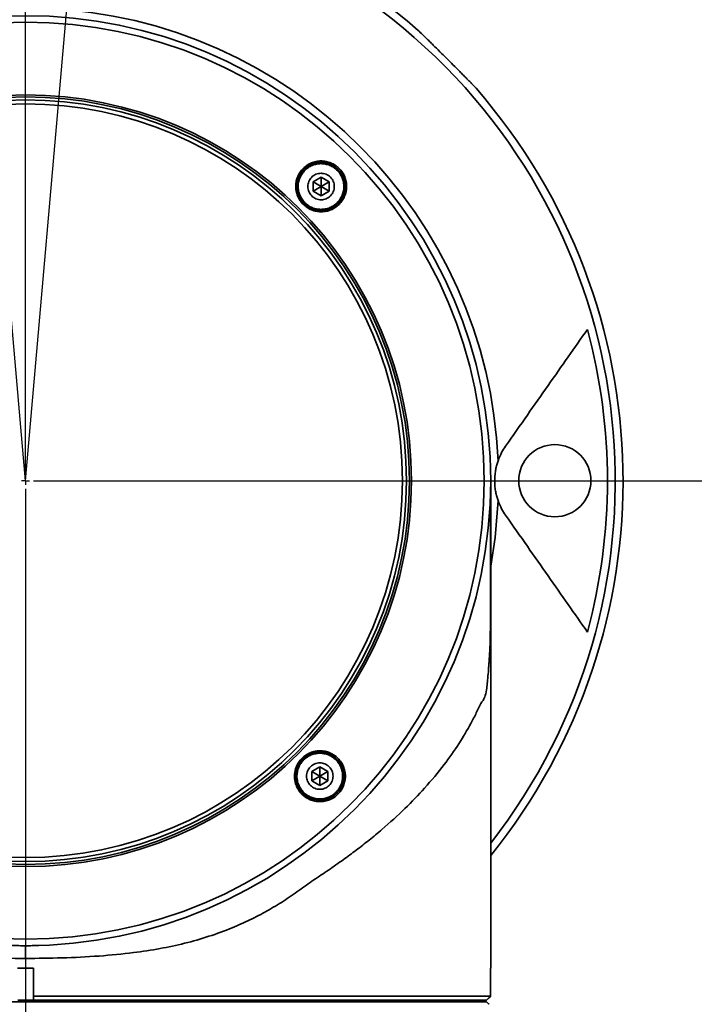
# Model space of a CAD drawing. Header units: millimetres. Extents: x 0 to 4200, y 0 to 2974.
# Tile 34 of 40: x 3076 to 3160, y 1757 to 1880. Entities that reach past the tile are written whole.
import ezdxf

# ---------------------------------------------------------------- set-up
doc = ezdxf.new("R2010")
doc.units = ezdxf.units.MM
doc.header["$LTSCALE"] = 10
doc.linetypes.add('CENTERX2', pattern=[20.32, 12.7, -2.54, 2.54, -2.54])
doc.layers.add('中心线层', color=6, linetype='CENTERX2', lineweight=25)
doc.layers.add('标注层', color=150, linetype='Continuous')
doc.styles.add('SLDTEXTSTYLE1', font='仿宋_GB2312')
doc.dimstyles.new('SLDDIMSTYLE0', dxfattribs={"dimtxt": 35, "dimasz": 40, "dimexe": 0, "dimexo": 0.0625, "dimgap": 8.75, "dimtad": 0, "dimtih": 1, "dimtoh": 1, "dimrnd": 1e-09, "dimzin": 12, "dimdsep": 46, "dimtxsty": 'SLDTEXTSTYLE1', "dimsah": 1, "dimcen": 0, "dimadec": 0, "dimazin": 3, "dimtfac": 1, "dimtdec": 3, "dimtofl": 0, "dimtmove": 0, "dimatfit": 3, "dimfxl": 1, "dimfrac": 2, "dimtolj": 1, "dimtzin": 12, "dimarcsym": 0})

# ---------------------------------------------------------------- blocks, each defined once
blk = doc.blocks.new('_D_3')
at = {"layer": '标注层'}
for p, q in [((3842.05, 2336.14), (3963.72, 2417.76)), ((3963.72, 2417.76), (4093.89, 2417.76))]:
    blk.add_line(p, q, dxfattribs=at)
blk.add_solid([(3842.05, 2336.14), (3878.05, 2354.27), (3872.48, 2362.58)], dxfattribs=at)
at = {"layer": '标注层', "char_height": 35, "attachment_point": 1, "style": 'SLDTEXTSTYLE1'}
for s, insert in [('%%c', (3973.72, 2462.88)), ('1844', (4012.42, 2462.88))]:
    blk.add_mtext(s, dxfattribs=dict(at, insert=insert))
blk = doc.blocks.new('SW_CENTERMARKSYMBOL_3')
at = {"layer": '中心线层', "color": 0}
for p, q in [((0, 1), (0, 922.5)), ((0, 0), (-0.5, 0)), ((0, 0), (0, 0.5)), ((0, 0), (0, -0.5)), ((0, 0), (0.5, 0)), ((1, 0), (922.5, 0)), ((0, -1), (0, -922.5))]:
    blk.add_line(p, q, dxfattribs=at)

msp = doc.modelspace()

# ---------------------------------------------------------------- linework, layer by layer
at = {"color": 7, "linetype": 'Continuous', "lineweight": 35}
for p, q in [((3113.227, 1860.339), (3112.227, 1859.762)), ((3112.227, 1859.762), (3112.227, 1858.607)), ((3113.227, 1859.185), (3112.227, 1859.762)), ((3114.227, 1859.762), (3113.227, 1860.339)), ((3113.227, 1860.339), (3113.227, 1859.185)), ((3114.227, 1859.762), (3113.227, 1859.185)), ((3114.227, 1858.607), (3114.227, 1859.762)), ((3112.227, 1858.607), (3113.227, 1859.185)), ((3112.227, 1858.607), (3113.227, 1858.03)), ((3113.227, 1858.03), (3113.227, 1859.185)), ((3114.227, 1858.607), (3113.227, 1859.185)), ((3113.227, 1858.03), (3114.227, 1858.607)), ((3134.381, 1761.691), (3134.381, 1822.491)), ((3113.074, 1786.8), (3112.074, 1786.223)), ((3112.074, 1786.223), (3112.074, 1785.068)), ((3113.074, 1785.646), (3112.074, 1786.223)), ((3114.074, 1786.223), (3113.074, 1786.8)), ((3113.074, 1786.8), (3113.074, 1785.646)), ((3114.074, 1786.223), (3113.074, 1785.646)), ((3114.074, 1785.068), (3114.074, 1786.223)), ((3112.074, 1785.068), (3113.074, 1785.646)), ((3112.074, 1785.068), (3113.074, 1784.491)), ((3114.074, 1785.068), (3113.074, 1785.646)), ((3113.074, 1784.491), (3113.074, 1785.646)), ((3113.074, 1784.491), (3114.074, 1785.068)), ((3077.386, 1761.691), (3077.386, 1758.194)), ((3134.372, 1758.194), (3134.372, 1761.691)), ((3133.873, 1757.488), (3018.889, 1757.488)), ((3077.338, 1757.694), (3133.873, 1757.694)), ((3077.338, 1757.694), (3077.338, 1757.691)), ((3077.386, 1758.194), (3134.372, 1758.194)), ((3077.386, 1758.194), (3077.386, 1758.003)), ((3131.381, 1757.487), (3131.381, 1757.691)), ((3133.873, 1757.691), (3133.873, 1757.694)), ((3133.873, 1757.488), (3133.873, 1757.491)), ((3134.181, 1758.003), (3134.372, 1758.194))]:
    msp.add_line(p, q, dxfattribs=at)
at = {"color": 8, "linetype": 'Continuous', "lineweight": 35, "flags": 128}
msp.add_lwpolyline([(3135.3, 1820.019), (3134.927, 1815.42), (3134.381, 1811.833)], dxfattribs=at)
at = {"color": 7, "linetype": 'Continuous', "lineweight": 35}
for centre, radius in [((3076.381, 1822.491), 58), ((3076.381, 1822.491), 57.196), ((3076.381, 1822.491), 48.125), ((3076.381, 1822.491), 47.872), ((3076.381, 1822.491), 47.5), ((3076.381, 1822.491), 47), ((3142.381, 1822.491), 4.5)]:
    msp.add_circle(centre, radius, dxfattribs=at)
for radius, start, end in [(74.5, 48.93423, 218.87441), (58.971, 2.40292, 87.59708), (74.384, 44.2297, 45.7703), (74.5, 321.12559, 41.06577), (72.559, 344.92183, 15.07817)]:
    msp.add_arc((3076.381, 1822.491), radius, start, end, dxfattribs=at)
at = {"color": 8, "linetype": 'Continuous', "lineweight": 35}
msp.add_arc((3076.381, 1822.491), 73.529, 322.07403, 217.92597, dxfattribs=at)
at = {"color": 7, "linetype": 'Continuous', "lineweight": 35}
for points, knots in [([(3128.266, 1875.791), (3127.975, 1876.074), (3127.692, 1876.353), (3127.277, 1876.764), (3127.139, 1876.901), (3126.871, 1877.167), (3126.742, 1877.297), (3126.49, 1877.546), (3126.369, 1877.667), (3126.133, 1877.9), (3126.018, 1878.012), (3125.691, 1878.327), (3125.496, 1878.509), (3125.322, 1878.661)], [0, 0, 0, 0, 0.25, 0.25, 0.375, 0.375, 0.5, 0.5, 0.625, 0.625, 0.75, 0.75, 1, 1, 1, 1]), ([(3132.551, 1871.432), (3132.399, 1871.607), (3132.217, 1871.801), (3131.904, 1872.125), (3131.792, 1872.24), (3131.559, 1872.477), (3131.438, 1872.599), (3131.188, 1872.85), (3131.059, 1872.98), (3130.794, 1873.246), (3130.657, 1873.384), (3130.243, 1873.801), (3129.964, 1874.086), (3129.68, 1874.376)], [0, 0, 0, 0, 0.25, 0.25, 0.375, 0.375, 0.5, 0.5, 0.625, 0.625, 0.75, 0.75, 1, 1, 1, 1]), ([(3115.491, 1861.44), (3115.342, 1861.59), (3115.178, 1861.724), (3114.828, 1861.957), (3114.644, 1862.055), (3114.257, 1862.215), (3114.055, 1862.275), (3113.648, 1862.355), (3113.441, 1862.375), (3113.022, 1862.373), (3112.817, 1862.352), (3112.413, 1862.27), (3112.213, 1862.209), (3111.832, 1862.05), (3111.652, 1861.953), (3111.31, 1861.725), (3111.149, 1861.592), (3110.859, 1861.303), (3110.729, 1861.145), (3110.499, 1860.803), (3110.4, 1860.62), (3110.163, 1860.054), (3110.077, 1859.64), (3110.073, 1859.021), (3110.092, 1858.812), (3110.17, 1858.403), (3110.229, 1858.204), (3110.386, 1857.818), (3110.485, 1857.63), (3110.715, 1857.281), (3110.847, 1857.119), (3111.145, 1856.819), (3111.309, 1856.684), (3111.658, 1856.451), (3111.842, 1856.352), (3112.229, 1856.193), (3112.431, 1856.132), (3112.838, 1856.052), (3113.044, 1856.032), (3113.462, 1856.033), (3113.667, 1856.054), (3114.07, 1856.134), (3114.27, 1856.195), (3114.651, 1856.353), (3114.832, 1856.449), (3115.173, 1856.677), (3115.335, 1856.809), (3115.625, 1857.097), (3115.756, 1857.255), (3115.987, 1857.596), (3116.086, 1857.779), (3116.325, 1858.346), (3116.412, 1858.761), (3116.417, 1859.38), (3116.399, 1859.59), (3116.321, 1860), (3116.262, 1860.199), (3116.027, 1860.779), (3115.79, 1861.14), (3115.491, 1861.44)], [0, 0, 0, 0, 0.03125, 0.03125, 0.0625, 0.0625, 0.09375, 0.09375, 0.125, 0.125, 0.15625, 0.15625, 0.1875, 0.1875, 0.21875, 0.21875, 0.25, 0.25, 0.28125, 0.28125, 0.3125, 0.3125, 0.375, 0.375, 0.40625, 0.40625, 0.4375, 0.4375, 0.46875, 0.46875, 0.5, 0.5, 0.53125, 0.53125, 0.5625, 0.5625, 0.59375, 0.59375, 0.625, 0.625, 0.65625, 0.65625, 0.6875, 0.6875, 0.71875, 0.71875, 0.75, 0.75, 0.78125, 0.78125, 0.8125, 0.8125, 0.875, 0.875, 0.90625, 0.90625, 0.9375, 0.9375, 1, 1, 1, 1]), ([(3111.101, 1857.068), (3110.959, 1857.21), (3110.833, 1857.366), (3110.613, 1857.698), (3110.521, 1857.873), (3110.373, 1858.238), (3110.316, 1858.431), (3110.243, 1858.817), (3110.225, 1859.012), (3110.23, 1859.604), (3110.311, 1859.991), (3110.538, 1860.531), (3110.631, 1860.701), (3110.847, 1861.022), (3110.973, 1861.174), (3111.248, 1861.448), (3111.398, 1861.571), (3111.721, 1861.787), (3111.895, 1861.88), (3112.254, 1862.029), (3112.439, 1862.086), (3112.825, 1862.164), (3113.021, 1862.184), (3113.412, 1862.185), (3113.609, 1862.167), (3113.999, 1862.09), (3114.187, 1862.034), (3114.552, 1861.883), (3114.729, 1861.789), (3115.059, 1861.568), (3115.213, 1861.442), (3115.495, 1861.158), (3115.622, 1861.001), (3115.84, 1860.671), (3115.932, 1860.496), (3116.082, 1860.127), (3116.137, 1859.937), (3116.211, 1859.551), (3116.228, 1859.352), (3116.224, 1858.958), (3116.203, 1858.764), (3116.124, 1858.381), (3116.064, 1858.192), (3115.912, 1857.834), (3115.82, 1857.664), (3115.6, 1857.34), (3115.475, 1857.19), (3115.201, 1856.918), (3115.049, 1856.794), (3114.724, 1856.578), (3114.553, 1856.487), (3114.195, 1856.339), (3114.006, 1856.281), (3113.623, 1856.205), (3113.429, 1856.185), (3113.037, 1856.184), (3112.838, 1856.203), (3112.454, 1856.279), (3112.265, 1856.336), (3111.898, 1856.488), (3111.722, 1856.582), (3111.395, 1856.8), (3111.242, 1856.926), (3111.101, 1857.068)], [0, 0, 0, 0, 0.03125, 0.03125, 0.0625, 0.0625, 0.09375, 0.09375, 0.125, 0.125, 0.1875, 0.1875, 0.21875, 0.21875, 0.25, 0.25, 0.28125, 0.28125, 0.3125, 0.3125, 0.34375, 0.34375, 0.375, 0.375, 0.40625, 0.40625, 0.4375, 0.4375, 0.46875, 0.46875, 0.5, 0.5, 0.53125, 0.53125, 0.5625, 0.5625, 0.59375, 0.59375, 0.625, 0.625, 0.65625, 0.65625, 0.6875, 0.6875, 0.71875, 0.71875, 0.75, 0.75, 0.78125, 0.78125, 0.8125, 0.8125, 0.84375, 0.84375, 0.875, 0.875, 0.90625, 0.90625, 0.9375, 0.9375, 0.96875, 0.96875, 1, 1, 1, 1]), ([(3116.077, 1859.185), (3116.077, 1858.808), (3116.001, 1858.434), (3115.787, 1857.92), (3115.699, 1857.754), (3115.491, 1857.443), (3115.373, 1857.3), (3115.11, 1857.037), (3114.963, 1856.917), (3114.653, 1856.711), (3114.49, 1856.623), (3114.144, 1856.48), (3113.964, 1856.425), (3113.6, 1856.353), (3113.414, 1856.335), (3113.038, 1856.335), (3112.853, 1856.353), (3112.489, 1856.425), (3112.308, 1856.48), (3111.963, 1856.623), (3111.8, 1856.71), (3111.49, 1856.917), (3111.343, 1857.037), (3111.081, 1857.3), (3110.963, 1857.443), (3110.754, 1857.755), (3110.666, 1857.92), (3110.523, 1858.263), (3110.468, 1858.443), (3110.395, 1858.81), (3110.377, 1858.996), (3110.377, 1859.561), (3110.452, 1859.935), (3110.666, 1860.449), (3110.754, 1860.615), (3110.963, 1860.926), (3111.08, 1861.069), (3111.344, 1861.332), (3111.49, 1861.452), (3111.8, 1861.659), (3111.963, 1861.746), (3112.309, 1861.889), (3112.489, 1861.944), (3112.853, 1862.016), (3113.039, 1862.035), (3113.415, 1862.035), (3113.6, 1862.016), (3113.964, 1861.944), (3114.145, 1861.889), (3114.49, 1861.746), (3114.653, 1861.659), (3114.963, 1861.452), (3115.11, 1861.332), (3115.372, 1861.069), (3115.49, 1860.926), (3115.699, 1860.614), (3115.787, 1860.449), (3115.93, 1860.106), (3115.985, 1859.927), (3116.058, 1859.559), (3116.077, 1859.373), (3116.077, 1859.185)], [0, 0, 0, 0, 0.0625, 0.0625, 0.09375, 0.09375, 0.125, 0.125, 0.15625, 0.15625, 0.1875, 0.1875, 0.21875, 0.21875, 0.25, 0.25, 0.28125, 0.28125, 0.3125, 0.3125, 0.34375, 0.34375, 0.375, 0.375, 0.40625, 0.40625, 0.4375, 0.4375, 0.46875, 0.46875, 0.5, 0.5, 0.5625, 0.5625, 0.59375, 0.59375, 0.625, 0.625, 0.65625, 0.65625, 0.6875, 0.6875, 0.71875, 0.71875, 0.75, 0.75, 0.78125, 0.78125, 0.8125, 0.8125, 0.84375, 0.84375, 0.875, 0.875, 0.90625, 0.90625, 0.9375, 0.9375, 0.96875, 0.96875, 1, 1, 1, 1]), ([(3114.877, 1859.185), (3114.877, 1859.076), (3114.866, 1858.968), (3114.824, 1858.758), (3114.792, 1858.653), (3114.709, 1858.453), (3114.659, 1858.358), (3114.539, 1858.179), (3114.469, 1858.094), (3114.241, 1857.866), (3114.057, 1857.743), (3113.66, 1857.578), (3113.443, 1857.535), (3113.12, 1857.535), (3113.011, 1857.545), (3112.799, 1857.587), (3112.696, 1857.618), (3112.497, 1857.701), (3112.4, 1857.753), (3112.221, 1857.872), (3112.138, 1857.94), (3111.907, 1858.171), (3111.785, 1858.353), (3111.62, 1858.752), (3111.577, 1858.967), (3111.577, 1859.294), (3111.587, 1859.401), (3111.629, 1859.612), (3111.661, 1859.716), (3111.744, 1859.916), (3111.794, 1860.011), (3111.914, 1860.19), (3111.984, 1860.275), (3112.212, 1860.504), (3112.396, 1860.627), (3112.793, 1860.791), (3113.01, 1860.834), (3113.333, 1860.835), (3113.442, 1860.824), (3113.654, 1860.782), (3113.757, 1860.751), (3113.956, 1860.668), (3114.053, 1860.617), (3114.232, 1860.497), (3114.315, 1860.429), (3114.546, 1860.198), (3114.668, 1860.017), (3114.834, 1859.617), (3114.877, 1859.403), (3114.877, 1859.185)], [0, 0, 0, 0, 0.03125, 0.03125, 0.0625, 0.0625, 0.09375, 0.09375, 0.125, 0.125, 0.1875, 0.1875, 0.25, 0.25, 0.28125, 0.28125, 0.3125, 0.3125, 0.34375, 0.34375, 0.375, 0.375, 0.4375, 0.4375, 0.5, 0.5, 0.53125, 0.53125, 0.5625, 0.5625, 0.59375, 0.59375, 0.625, 0.625, 0.6875, 0.6875, 0.75, 0.75, 0.78125, 0.78125, 0.8125, 0.8125, 0.84375, 0.84375, 0.875, 0.875, 0.9375, 0.9375, 1, 1, 1, 1]), ([(3146.442, 1841.366), (3144.855, 1839.101), (3143.23, 1836.779), (3140.696, 1833.16), (3139.835, 1831.931), (3138.072, 1829.413), (3137.169, 1828.124), (3136.237, 1826.793)], [0, 0, 0, 0, 0.5, 0.5, 0.75, 0.75, 1, 1, 1, 1]), ([(3136.237, 1826.793), (3136.07, 1826.554), (3135.906, 1826.292), (3135.592, 1825.696), (3135.44, 1825.365), (3135.3, 1824.964)], [0, 0, 0, 0, 0.5, 0.5, 1, 1, 1, 1]), ([(3135.3, 1820.019), (3135.243, 1820.182), (3135.191, 1820.35), (3135.095, 1820.704), (3135.051, 1820.891), (3134.975, 1821.288), (3134.943, 1821.499), (3134.907, 1821.852), (3134.898, 1821.976), (3134.884, 1822.229), (3134.881, 1822.362), (3134.881, 1822.756), (3134.896, 1823.015), (3134.943, 1823.484), (3134.976, 1823.701), (3135.052, 1824.098), (3135.096, 1824.282), (3135.191, 1824.634), (3135.244, 1824.801), (3135.3, 1824.964)], [0, 0, 0, 0, 0.125, 0.125, 0.25, 0.25, 0.375, 0.375, 0.4375, 0.4375, 0.5, 0.5, 0.625, 0.625, 0.75, 0.75, 0.875, 0.875, 1, 1, 1, 1]), ([(3134.367, 1808.529), (3134.367, 1809.663), (3134.367, 1811.939), (3134.366, 1814.933), (3134.366, 1817.557), (3134.366, 1819.643), (3134.365, 1820.688), (3134.365, 1821.125)], [0, 0, 0, 0, 0.2110343, 0.4235014, 0.6358609, 0.8480067, 1, 1, 1, 1]), ([(3135.3, 1820.019), (3135.44, 1819.617), (3135.592, 1819.286), (3135.906, 1818.691), (3136.07, 1818.429), (3136.237, 1818.189)], [0, 0, 0, 0, 0.5, 0.5, 1, 1, 1, 1]), ([(3136.237, 1818.189), (3137.169, 1816.859), (3138.072, 1815.57), (3139.835, 1813.051), (3140.696, 1811.822), (3143.23, 1808.203), (3144.855, 1805.881), (3146.442, 1803.616)], [0, 0, 0, 0, 0.25, 0.25, 0.5, 0.5, 1, 1, 1, 1]), ([(3076.381, 1762.902), (3075.247, 1762.91), (3072.986, 1762.925), (3069.567, 1763.047), (3066.233, 1763.258), (3062.551, 1763.634), (3058.657, 1764.257), (3054.536, 1765.267), (3051.406, 1766.366), (3049.118, 1767.361), (3047.572, 1768.114), (3046.066, 1768.93), (3044.603, 1769.809), (3043.181, 1770.736), (3041.833, 1771.738), (3040.487, 1772.662), (3039.026, 1773.636), (3037.524, 1774.668), (3036.019, 1775.749), (3034.629, 1776.796), (3033.282, 1777.862), (3031.676, 1779.2), (3029.868, 1780.815), (3028.004, 1782.642), (3026.18, 1784.613), (3024.548, 1786.575), (3023.064, 1788.584), (3021.842, 1790.452), (3020.922, 1792.081), (3020.25, 1793.363), (3019.776, 1794.442), (3019.378, 1794.94), (3019.08, 1795.513), (3018.875, 1796.454), (3018.739, 1797.736), (3018.639, 1799.147), (3018.539, 1800.403), (3018.472, 1801.766), (3018.428, 1803.227), (3018.406, 1804.818), (3018.397, 1806.502), (3018.394, 1807.76), (3018.395, 1808.444), (3018.396, 1808.556)], [0, 0, 0, 0, 0.0322806, 0.0643899, 0.09776, 0.1284018, 0.1719505, 0.2140509, 0.2563583, 0.274366, 0.2925777, 0.3110138, 0.3293809, 0.3478628, 0.3665596, 0.384625, 0.4027962, 0.4269012, 0.4484802, 0.4690926, 0.490397, 0.512394, 0.5484901, 0.5851765, 0.6183783, 0.6616512, 0.6975227, 0.7338888, 0.769992, 0.7927586, 0.8138697, 0.8345582, 0.8505666, 0.8666955, 0.8828243, 0.8991126, 0.9154129, 0.9316476, 0.947906, 0.9642623, 0.9804542, 0.9968013, 1, 1, 1, 1]), ([(3134.367, 1808.529), (3134.367, 1808.408), (3134.367, 1807.709), (3134.365, 1806.433), (3134.356, 1804.74), (3134.332, 1803.144), (3134.295, 1801.933), (3134.252, 1801.007), (3134.223, 1800.494), (3134.199, 1800.126), (3134.183, 1799.907), (3134.16, 1799.589), (3134.138, 1799.302), (3134.12, 1799.089), (3134.116, 1799.035), (3134.115, 1799.021), (3134.115, 1799.018), (3134.114, 1799.017), (3134.114, 1799.017), (3134.114, 1799.017), (3134.114, 1799.017), (3134.114, 1798.908), (3134.034, 1798.021), (3133.972, 1797.204), (3133.846, 1796.254), (3133.618, 1795.234), (3133.173, 1794.859), (3132.6, 1793.532), (3131.732, 1791.868), (3130.455, 1789.671), (3128.546, 1786.971), (3126.299, 1784.26), (3123.698, 1781.555), (3121.337, 1779.403), (3119.256, 1777.677), (3117.641, 1776.416), (3115.952, 1775.174), (3114.194, 1773.94), (3112.327, 1772.71), (3110.468, 1771.379), (3108.55, 1770.037), (3106.512, 1768.814), (3104.384, 1767.698), (3101.978, 1766.618), (3099.272, 1765.623), (3096.26, 1764.764), (3093.116, 1764.095), (3089.56, 1763.55), (3085.483, 1763.166), (3080.974, 1762.943), (3077.903, 1762.915), (3076.381, 1762.902)], [0, 0, 0, 0, 0.0034609, 0.0199131, 0.0363242, 0.0526697, 0.069137, 0.0769218, 0.0855347, 0.0879041, 0.0906402, 0.0937431, 0.0998921, 0.1014345, 0.1018226, 0.101921, 0.1019462, 0.1019528, 0.1019546, 0.1019552, 0.1019554, 0.1019555, 0.1126676, 0.1238217, 0.1344519, 0.1506745, 0.1772217, 0.2037855, 0.2313153, 0.2811118, 0.3310557, 0.3873416, 0.4360679, 0.4868725, 0.5132647, 0.5386337, 0.5627156, 0.5891045, 0.6145109, 0.6399456, 0.665593, 0.6912411, 0.7170754, 0.7424872, 0.7744373, 0.8065321, 0.837884, 0.8706541, 0.9125343, 0.956651, 1, 1, 1, 1]), ([(3115.33, 1783.381), (3115.479, 1783.53), (3115.614, 1783.694), (3115.847, 1784.044), (3115.945, 1784.228), (3116.104, 1784.614), (3116.165, 1784.817), (3116.244, 1785.224), (3116.264, 1785.43), (3116.263, 1785.849), (3116.242, 1786.055), (3116.16, 1786.458), (3116.099, 1786.658), (3115.94, 1787.039), (3115.843, 1787.22), (3115.615, 1787.561), (3115.483, 1787.722), (3115.044, 1788.162), (3114.693, 1788.396), (3114.125, 1788.633), (3113.925, 1788.694), (3113.52, 1788.776), (3113.316, 1788.797), (3112.902, 1788.799), (3112.692, 1788.779), (3112.285, 1788.7), (3112.087, 1788.641), (3111.698, 1788.482), (3111.513, 1788.383), (3111.167, 1788.154), (3111.006, 1788.022), (3110.706, 1787.724), (3110.571, 1787.56), (3110.338, 1787.211), (3110.241, 1787.027), (3110.081, 1786.64), (3110.021, 1786.438), (3109.941, 1786.031), (3109.921, 1785.825), (3109.923, 1785.407), (3109.944, 1785.202), (3110.025, 1784.799), (3110.086, 1784.599), (3110.244, 1784.218), (3110.34, 1784.038), (3110.568, 1783.697), (3110.7, 1783.535), (3111.137, 1783.096), (3111.488, 1782.861), (3112.057, 1782.623), (3112.258, 1782.561), (3112.662, 1782.479), (3112.867, 1782.458), (3113.282, 1782.455), (3113.492, 1782.475), (3113.899, 1782.554), (3114.098, 1782.613), (3114.487, 1782.772), (3114.673, 1782.871), (3115.018, 1783.1), (3115.18, 1783.232), (3115.33, 1783.381)], [0, 0, 0, 0, 0.03125, 0.03125, 0.0625, 0.0625, 0.09375, 0.09375, 0.125, 0.125, 0.15625, 0.15625, 0.1875, 0.1875, 0.21875, 0.21875, 0.25, 0.25, 0.3125, 0.3125, 0.34375, 0.34375, 0.375, 0.375, 0.40625, 0.40625, 0.4375, 0.4375, 0.46875, 0.46875, 0.5, 0.5, 0.53125, 0.53125, 0.5625, 0.5625, 0.59375, 0.59375, 0.625, 0.625, 0.65625, 0.65625, 0.6875, 0.6875, 0.71875, 0.71875, 0.75, 0.75, 0.8125, 0.8125, 0.84375, 0.84375, 0.875, 0.875, 0.90625, 0.90625, 0.9375, 0.9375, 0.96875, 0.96875, 1, 1, 1, 1]), ([(3110.949, 1783.529), (3110.81, 1783.668), (3110.686, 1783.82), (3110.47, 1784.144), (3110.379, 1784.315), (3110.23, 1784.674), (3110.172, 1784.863), (3110.095, 1785.245), (3110.075, 1785.438), (3110.074, 1785.831), (3110.093, 1786.029), (3110.168, 1786.413), (3110.224, 1786.602), (3110.376, 1786.971), (3110.468, 1787.145), (3110.687, 1787.473), (3110.815, 1787.629), (3111.096, 1787.909), (3111.249, 1788.034), (3111.579, 1788.254), (3111.756, 1788.348), (3112.303, 1788.571), (3112.7, 1788.648), (3113.285, 1788.645), (3113.483, 1788.624), (3113.865, 1788.546), (3114.051, 1788.489), (3114.41, 1788.339), (3114.583, 1788.246), (3114.906, 1788.029), (3115.058, 1787.905), (3115.335, 1787.628), (3115.459, 1787.476), (3115.676, 1787.152), (3115.768, 1786.981), (3115.918, 1786.621), (3115.976, 1786.431), (3116.053, 1786.049), (3116.074, 1785.856), (3116.075, 1785.462), (3116.056, 1785.264), (3115.981, 1784.879), (3115.925, 1784.689), (3115.773, 1784.321), (3115.68, 1784.147), (3115.462, 1783.818), (3115.334, 1783.662), (3115.053, 1783.382), (3114.9, 1783.257), (3114.57, 1783.037), (3114.392, 1782.943), (3113.845, 1782.72), (3113.448, 1782.643), (3112.861, 1782.647), (3112.663, 1782.668), (3112.28, 1782.746), (3112.094, 1782.804), (3111.735, 1782.954), (3111.561, 1783.048), (3111.238, 1783.265), (3111.087, 1783.39), (3110.949, 1783.529)], [0, 0, 0, 0, 0.03125, 0.03125, 0.0625, 0.0625, 0.09375, 0.09375, 0.125, 0.125, 0.15625, 0.15625, 0.1875, 0.1875, 0.21875, 0.21875, 0.25, 0.25, 0.28125, 0.28125, 0.3125, 0.3125, 0.375, 0.375, 0.40625, 0.40625, 0.4375, 0.4375, 0.46875, 0.46875, 0.5, 0.5, 0.53125, 0.53125, 0.5625, 0.5625, 0.59375, 0.59375, 0.625, 0.625, 0.65625, 0.65625, 0.6875, 0.6875, 0.71875, 0.71875, 0.75, 0.75, 0.78125, 0.78125, 0.8125, 0.8125, 0.875, 0.875, 0.90625, 0.90625, 0.9375, 0.9375, 0.96875, 0.96875, 1, 1, 1, 1]), ([(3115.924, 1785.646), (3115.924, 1785.269), (3115.849, 1784.895), (3115.635, 1784.381), (3115.546, 1784.215), (3115.338, 1783.904), (3115.22, 1783.761), (3114.957, 1783.498), (3114.811, 1783.378), (3114.501, 1783.172), (3114.338, 1783.084), (3113.992, 1782.941), (3113.812, 1782.886), (3113.448, 1782.814), (3113.262, 1782.796), (3112.886, 1782.796), (3112.701, 1782.814), (3112.337, 1782.886), (3112.156, 1782.941), (3111.811, 1783.084), (3111.648, 1783.171), (3111.338, 1783.378), (3111.191, 1783.498), (3110.928, 1783.761), (3110.81, 1783.904), (3110.602, 1784.216), (3110.513, 1784.381), (3110.371, 1784.724), (3110.316, 1784.904), (3110.243, 1785.271), (3110.224, 1785.458), (3110.224, 1786.022), (3110.3, 1786.396), (3110.513, 1786.91), (3110.602, 1787.076), (3110.81, 1787.387), (3110.928, 1787.53), (3111.191, 1787.793), (3111.338, 1787.913), (3111.648, 1788.12), (3111.811, 1788.207), (3112.157, 1788.35), (3112.337, 1788.405), (3112.701, 1788.477), (3112.887, 1788.496), (3113.263, 1788.496), (3113.447, 1788.477), (3113.812, 1788.405), (3113.993, 1788.35), (3114.337, 1788.207), (3114.501, 1788.12), (3114.811, 1787.913), (3114.958, 1787.793), (3115.22, 1787.53), (3115.338, 1787.387), (3115.547, 1787.075), (3115.635, 1786.91), (3115.778, 1786.567), (3115.832, 1786.388), (3115.906, 1786.02), (3115.924, 1785.834), (3115.924, 1785.646)], [0, 0, 0, 0, 0.0625, 0.0625, 0.09375, 0.09375, 0.125, 0.125, 0.15625, 0.15625, 0.1875, 0.1875, 0.21875, 0.21875, 0.25, 0.25, 0.28125, 0.28125, 0.3125, 0.3125, 0.34375, 0.34375, 0.375, 0.375, 0.40625, 0.40625, 0.4375, 0.4375, 0.46875, 0.46875, 0.5, 0.5, 0.5625, 0.5625, 0.59375, 0.59375, 0.625, 0.625, 0.65625, 0.65625, 0.6875, 0.6875, 0.71875, 0.71875, 0.75, 0.75, 0.78125, 0.78125, 0.8125, 0.8125, 0.84375, 0.84375, 0.875, 0.875, 0.90625, 0.90625, 0.9375, 0.9375, 0.96875, 0.96875, 1, 1, 1, 1]), ([(3114.724, 1785.646), (3114.724, 1785.537), (3114.714, 1785.43), (3114.672, 1785.219), (3114.64, 1785.114), (3114.557, 1784.914), (3114.507, 1784.819), (3114.387, 1784.64), (3114.317, 1784.555), (3114.089, 1784.327), (3113.905, 1784.204), (3113.508, 1784.039), (3113.291, 1783.996), (3112.968, 1783.996), (3112.859, 1784.006), (3112.647, 1784.048), (3112.544, 1784.079), (3112.344, 1784.162), (3112.248, 1784.214), (3112.069, 1784.333), (3111.986, 1784.401), (3111.754, 1784.632), (3111.633, 1784.814), (3111.467, 1785.213), (3111.424, 1785.428), (3111.424, 1785.755), (3111.435, 1785.862), (3111.477, 1786.073), (3111.509, 1786.177), (3111.592, 1786.377), (3111.642, 1786.472), (3111.762, 1786.651), (3111.832, 1786.736), (3112.06, 1786.965), (3112.244, 1787.088), (3112.641, 1787.252), (3112.858, 1787.296), (3113.181, 1787.296), (3113.29, 1787.285), (3113.502, 1787.243), (3113.605, 1787.212), (3113.804, 1787.129), (3113.901, 1787.078), (3114.08, 1786.958), (3114.163, 1786.89), (3114.394, 1786.659), (3114.516, 1786.478), (3114.681, 1786.078), (3114.724, 1785.864), (3114.724, 1785.646)], [0, 0, 0, 0, 0.03125, 0.03125, 0.0625, 0.0625, 0.09375, 0.09375, 0.125, 0.125, 0.1875, 0.1875, 0.25, 0.25, 0.28125, 0.28125, 0.3125, 0.3125, 0.34375, 0.34375, 0.375, 0.375, 0.4375, 0.4375, 0.5, 0.5, 0.53125, 0.53125, 0.5625, 0.5625, 0.59375, 0.59375, 0.625, 0.625, 0.6875, 0.6875, 0.75, 0.75, 0.78125, 0.78125, 0.8125, 0.8125, 0.84375, 0.84375, 0.875, 0.875, 0.9375, 0.9375, 1, 1, 1, 1]), ([(3076.381, 1764.49), (3076.242, 1764.491), (3075.965, 1764.491), (3075.552, 1764.495), (3075.145, 1764.501), (3074.876, 1764.507), (3074.742, 1764.51)], [0, 0, 0, 0, 0.25505502, 0.50670084, 0.75499614, 1, 1, 1, 1]), ([(3078.02, 1764.51), (3077.886, 1764.507), (3077.617, 1764.501), (3077.21, 1764.495), (3076.797, 1764.491), (3076.52, 1764.491), (3076.381, 1764.49)], [0, 0, 0, 0, 0.2450039, 0.4932992, 0.744945, 1, 1, 1, 1]), ([(3076.381, 1764.49), (3076.381, 1764.489), (3076.381, 1764.488), (3076.381, 1764.487), (3076.381, 1764.485), (3076.381, 1764.482), (3076.381, 1764.48), (3076.381, 1764.475), (3076.381, 1764.47), (3076.381, 1764.464), (3076.381, 1764.453), (3076.381, 1764.439), (3076.381, 1764.424), (3076.381, 1764.393), (3076.381, 1764.354), (3076.381, 1764.308), (3076.381, 1764.216), (3076.381, 1764.096), (3076.381, 1763.955), (3076.381, 1763.937), (3076.381, 1763.919), (3076.381, 1763.9), (3076.381, 1763.891), (3076.381, 1763.882), (3076.381, 1763.872), (3076.381, 1763.863), (3076.381, 1763.854), (3076.381, 1763.844), (3076.381, 1763.806), (3076.381, 1763.766), (3076.381, 1763.726), (3076.381, 1763.644), (3076.381, 1763.558), (3076.381, 1763.468), (3076.381, 1763.292), (3076.381, 1763.101), (3076.381, 1762.902)], [0.34575936, 0.34575936, 0.34575936, 0.34575936, 0.35126215, 0.35126215, 0.35126215, 0.36012972, 0.36012972, 0.36012972, 0.37786484, 0.37786484, 0.37786484, 0.41333509, 0.41333509, 0.41333509, 0.48427559, 0.48427559, 0.48427559, 0.62615658, 0.62615658, 0.62615658, 0.64389171, 0.64389171, 0.64389171, 0.65275927, 0.65275927, 0.65275927, 0.66162683, 0.66162683, 0.66162683, 0.69709708, 0.69709708, 0.69709708, 0.76803758, 0.76803758, 0.76803758, 0.90655381, 0.90655381, 0.90655381, 0.90655381]), ([(3076.381, 1757.491), (3072.657, 1757.491), (3068.934, 1757.491), (3061.627, 1757.491), (3058.044, 1757.491), (3051.152, 1757.491), (3047.843, 1757.491), (3041.626, 1757.491), (3038.717, 1757.491), (3033.407, 1757.491), (3031.007, 1757.491), (3026.805, 1757.491), (3025.004, 1757.491), (3022.069, 1757.491), (3020.935, 1757.491), (3019.376, 1757.491), (3018.951, 1757.491), (3018.889, 1757.491)], [0, 0, 0, 0, 0.125, 0.125, 0.25, 0.25, 0.375, 0.375, 0.5, 0.5, 0.625, 0.625, 0.75, 0.75, 0.875, 0.875, 1, 1, 1, 1]), ([(3077.338, 1757.691), (3077.326, 1757.691), (3077.303, 1757.691), (3077.257, 1757.691), (3077.191, 1757.691), (3077.099, 1757.691), (3076.935, 1757.691), (3076.695, 1757.691), (3076.381, 1757.691), (3076.067, 1757.691), (3075.827, 1757.691), (3075.663, 1757.691), (3075.561, 1757.691), (3075.478, 1757.691), (3075.442, 1757.691), (3075.424, 1757.691)], [0, 0, 0, 0, 0.040718, 0.0812683, 0.122079, 0.1861545, 0.2504418, 0.3783813, 0.500032, 0.6216827, 0.7496221, 0.8136977, 0.877985, 0.9389404, 1, 1, 1, 1]), ([(3133.873, 1757.491), (3133.811, 1757.491), (3133.386, 1757.491), (3131.827, 1757.491), (3130.693, 1757.491), (3127.758, 1757.491), (3125.956, 1757.491), (3121.755, 1757.491), (3119.355, 1757.491), (3114.045, 1757.491), (3111.136, 1757.491), (3104.919, 1757.491), (3101.61, 1757.491), (3094.718, 1757.491), (3091.135, 1757.491), (3083.828, 1757.491), (3080.104, 1757.491), (3076.381, 1757.491)], [0, 0, 0, 0, 0.125, 0.125, 0.25, 0.25, 0.375, 0.375, 0.5, 0.5, 0.625, 0.625, 0.75, 0.75, 0.875, 0.875, 1, 1, 1, 1]), ([(3077.386, 1758.003), (3077.385, 1757.977), (3077.384, 1757.924), (3077.375, 1757.846), (3077.36, 1757.77), (3077.345, 1757.719), (3077.338, 1757.694)], [0, 0, 0, 0, 0.2539512, 0.5047554, 0.7531778, 1, 1, 1, 1]), ([(3077.338, 1757.691), (3081.021, 1757.691), (3084.698, 1757.691), (3091.905, 1757.691), (3095.435, 1757.691), (3102.218, 1757.691), (3105.471, 1757.691), (3111.579, 1757.691), (3114.435, 1757.691), (3119.644, 1757.691), (3121.998, 1757.691), (3126.116, 1757.691), (3127.881, 1757.691), (3130.757, 1757.691), (3131.868, 1757.691), (3133.395, 1757.691), (3133.812, 1757.691), (3133.873, 1757.691)], [0, 0, 0, 0, 0.125, 0.125, 0.25, 0.25, 0.375, 0.375, 0.5, 0.5, 0.625, 0.625, 0.75, 0.75, 0.875, 0.875, 1, 1, 1, 1]), ([(3133.873, 1757.694), (3133.898, 1757.719), (3133.948, 1757.77), (3134.025, 1757.846), (3134.102, 1757.924), (3134.155, 1757.977), (3134.181, 1758.003)], [0, 0, 0, 0, 0.2468221, 0.4952444, 0.7460486, 1, 1, 1, 1]), ([(3134.181, 1757.179), (3134.155, 1757.206), (3134.102, 1757.258), (3134.025, 1757.336), (3133.948, 1757.413), (3133.898, 1757.463), (3133.873, 1757.488)], [0, 0, 0, 0, 0.25364142, 0.50434023, 0.75286534, 1, 1, 1, 1])]:
    msp.add_open_spline(points, degree=3, knots=knots, dxfattribs=at)
for points in [[(3076.381, 1761.691), (3076.213, 1761.691), (3075.878, 1761.691), (3075.543, 1761.691), (3075.376, 1761.691)], [(3077.386, 1761.691), (3077.218, 1761.691), (3076.884, 1761.691), (3076.548, 1761.691), (3076.381, 1761.691)]]:
    msp.add_open_spline(points, degree=3, dxfattribs=at)
at = {"layer": '中心线层', "linetype": 'CENTERX2'}
for q in [(2996.023, 2740.983), (3156.739, 2740.983)]:
    msp.add_line((3076.381, 1822.491), q, dxfattribs=at)
msp.add_arc((3076.381, 1822.491), 922, 95, 85, dxfattribs=at)

# ---------------------------------------------------------------- block references
at = {"layer": '中心线层'}
msp.add_blockref('SW_CENTERMARKSYMBOL_3', (3076.381, 1822.491), dxfattribs=at)

# ---------------------------------------------------------------- dimensions: what is measured, and where the dimension line sits
at = {"layer": '标注层'}
dim = msp.add_diameter_dim_2p(p1=(2310.713, 1308.841), p2=(3842.049, 2336.141), dimstyle='SLDDIMSTYLE0', dxfattribs=at)
dim.commit()
dim.dimension.update_dxf_attribs({"geometry": '_D_3', "text_midpoint": (4033.803, 2440.998), "dimtype": 163})

doc.saveas('drawing.dxf')
